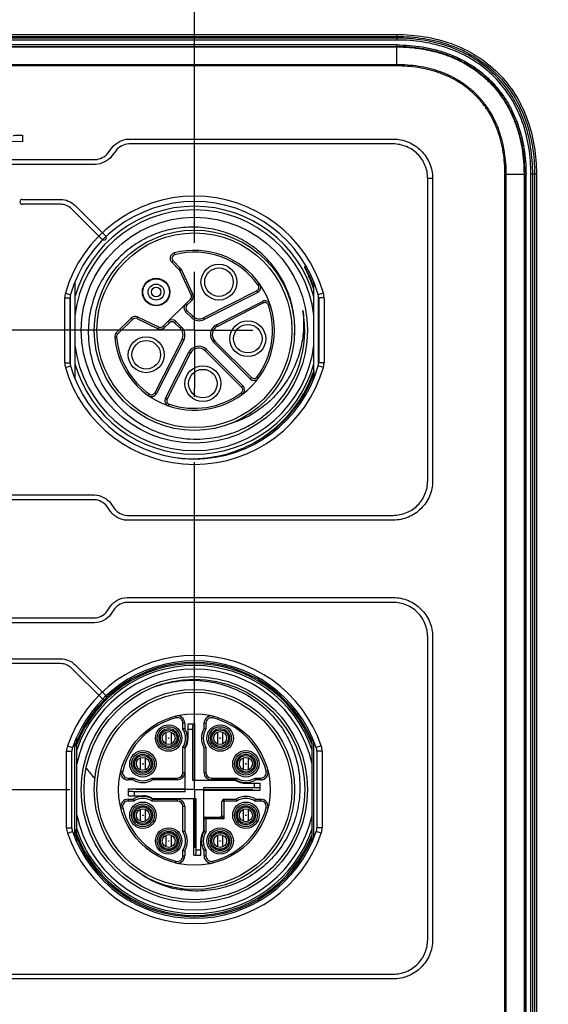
# Model space of a CAD drawing. Header units: inches. Extents: x 0 to 34, y 0 to 22.
# Tile 20 of 71: x 12.3 to 13.5, y 13.7 to 15.8. Entities that reach past the tile are written whole.
import ezdxf

# ---------------------------------------------------------------- set-up
doc = ezdxf.new("R2010")
doc.units = ezdxf.units.IN
doc.header["$LTSCALE"] = 1.87
doc.header["$MEASUREMENT"] = 0
doc.linetypes.add('CENTER', pattern=[0.6, 0.375, -0.075, 0.075, -0.075])
doc.layers.get('0').update_dxf_attribs({"linetype": 'CONTINUOUS'})
for name, color, linetype in [('02___PRT_ALL_AXES', 7, 'CONTINUOUS'), ('DEFAULT_1', 7, 'CENTER'), ('DIMENSIONS', 7, 'CONTINUOUS')]:
    doc.layers.add(name, color=color, linetype=linetype)
doc.styles.get("Standard").update_dxf_attribs({"font": 'txt', "width": 0.8})
doc.dimstyles.new('DIMSTYLE_1', dxfattribs={"dimtxt": 0.125, "dimasz": 0.18, "dimexe": 0.125, "dimexo": 0.0625, "dimgap": 0.03125, "dimtad": 0, "dimtih": 1, "dimtoh": 1, "dimdsep": 46, "dimtxsty": 'STANDARD', "dimblk": '_FILLED', "dimblk1": '_FILLED', "dimblk2": '_FILLED', "dimcen": 0.09, "dimadec": 0, "dimazin": 0, "dimtp": 0.001, "dimtm": 0.001, "dimtfac": 1, "dimtofl": 0, "dimtmove": 0, "dimatfit": 3, "dimldrblk": '_FILLED', "dimfxl": 1, "dimtolj": 1, "dimarcsym": 0})

# ---------------------------------------------------------------- blocks, each defined once
blk = doc.blocks.new('*D2')
at = {"layer": 'DIMENSIONS', "color": 2, "linetype": 'CONTINUOUS'}
blk.add_line((12.6956, 15.3472), (12.6956, 17.1867), dxfattribs=at)
at = {"layer": 'DIMENSIONS', "color": 2, "linetype": 'CONTINUOUS', "insert": (12.6331, 17.2492), "char_height": 0.125, "width": 1.025, "attachment_point": 1, "rotation": 90, "line_spacing_factor": 0.9}
blk.add_mtext('33{\\Ftxt.shx;\\W1.000000;\\H0.125000; }[1.299]', dxfattribs=at)
blk = doc.blocks.new('_FILLED')
at = {"color": 0, "linetype": 'BYBLOCK'}
blk.add_solid([(0, 0), (-1, 0.174), (-1, -0.174)], dxfattribs=at)
blk = doc.blocks.new('*D29')
at = {"layer": 'DIMENSIONS', "color": 2, "linetype": 'CONTINUOUS'}
blk.add_line((13.3406, 16.2102), (14.2564, 16.2102), dxfattribs=at)
at = {"layer": 'DIMENSIONS', "color": 2, "linetype": 'CONTINUOUS', "insert": (14.3189, 16.2727), "char_height": 0.125, "width": 1.625, "attachment_point": 1, "line_spacing_factor": 0.9}
blk.add_mtext('2X 26.68{\\Ftxt.shx;\\W1.000000;\\H0.125000; }[1.051]', dxfattribs=at)
blk = doc.blocks.new('*D34')
at = {"layer": 'DIMENSIONS', "color": 2, "linetype": 'CONTINUOUS'}
blk.add_line((13.3183, 8.9124), (14.2564, 8.9124), dxfattribs=at)
at = {"layer": 'DIMENSIONS', "color": 2, "linetype": 'CONTINUOUS', "insert": (14.3189, 8.9749), "char_height": 0.125, "width": 1.725, "attachment_point": 1, "line_spacing_factor": 0.9}
blk.add_mtext('2X 158.68{\\Ftxt.shx;\\W1.000000;\\H0.125000; }[6.247]', dxfattribs=at)

msp = doc.modelspace()

# ---------------------------------------------------------------- linework, layer by layer
at = {"color": 7, "linetype": 'CONTINUOUS'}
for p, q in [((10.9633, 15.7935), (13.1286, 15.7935)), ((10.9633, 15.7895), (13.1286, 15.7895)), ((13.1286, 15.7857), (10.9633, 15.7857)), ((13.1286, 15.7935), (13.1286, 15.7817)), ((13.1286, 15.7817), (10.9633, 15.7817)), ((13.1286, 15.7712), (10.9633, 15.7712)), ((10.9633, 15.7681), (13.1286, 15.7681)), ((10.9633, 15.767), (13.1286, 15.767)), ((13.1286, 15.7288), (13.1286, 15.7712)), ((13.1286, 15.7288), (10.9633, 15.7288)), ((13.1286, 15.7261), (10.9633, 15.7261)), ((13.1286, 15.7261), (13.1286, 15.7288)), ((13.3604, 9.6282), (13.3604, 15.4944)), ((13.3604, 15.4944), (13.4055, 15.4944)), ((13.3631, 9.6282), (13.3631, 15.4944)), ((13.4012, 15.4944), (13.4012, 9.6282)), ((13.4024, 15.4944), (13.4024, 9.6282)), ((13.4055, 9.6282), (13.4055, 15.4944)), ((13.416, 9.6282), (13.416, 15.4944)), ((13.4277, 15.4944), (13.416, 15.4944)), ((13.4199, 9.6282), (13.4199, 15.4944)), ((13.4238, 15.4944), (13.4238, 9.6282)), ((13.4277, 15.4944), (13.4277, 9.6282)), ((12.6524, 15.3255), (12.6534, 15.3217)), ((12.6498, 15.3085), (12.6471, 15.3057)), ((12.6626, 15.2902), (12.6471, 15.3057)), ((12.6498, 15.3085), (12.6654, 15.2929)), ((12.6626, 15.2902), (12.6654, 15.2929)), ((12.6677, 15.2896), (12.6641, 15.2879)), ((12.6887, 15.2353), (12.6641, 15.2879)), ((12.6922, 15.237), (12.6677, 15.2896)), ((12.9316, 15.296), (12.9344, 15.2976)), ((12.4397, 15.2624), (12.4397, 15.057)), ((12.8356, 15.2584), (12.8324, 15.2561)), ((12.9515, 15.0736), (12.9515, 15.2624)), ((12.4194, 15.2392), (12.4304, 15.236)), ((12.6887, 15.2353), (12.6922, 15.237)), ((12.8295, 15.2445), (12.7149, 15.1861)), ((12.8313, 15.241), (12.7166, 15.1826)), ((12.8313, 15.241), (12.8295, 15.2445)), ((12.9718, 15.2392), (12.9607, 15.236)), ((12.418, 15.0899), (12.418, 15.2295)), ((12.418, 15.2295), (12.4295, 15.2295)), ((12.4295, 15.0899), (12.4295, 15.2295)), ((12.4298, 15.2332), (12.4298, 15.0863)), ((12.6289, 15.1682), (12.6871, 15.2264)), ((12.6768, 15.2161), (12.6796, 15.2133)), ((12.6899, 15.2236), (12.6796, 15.2133)), ((12.6899, 15.2236), (12.6871, 15.2264)), ((12.7427, 15.1716), (12.8411, 15.2217)), ((12.7445, 15.1681), (12.8429, 15.2182)), ((12.8429, 15.2182), (12.8411, 15.2217)), ((12.8577, 15.215), (12.8539, 15.2138)), ((12.9613, 15.0863), (12.9613, 15.2332)), ((12.9616, 15.2295), (12.9616, 15.0899)), ((12.9731, 15.2295), (12.9616, 15.2295)), ((12.9731, 15.2295), (12.9731, 15.0899)), ((12.6796, 15.2022), (12.6768, 15.1994)), ((12.6892, 15.187), (12.6768, 15.1994)), ((12.6796, 15.2022), (12.692, 15.1897)), ((12.928, 15.2019), (12.9279, 15.2024)), ((12.9279, 15.2024), (12.9279, 15.2021)), ((12.5284, 15.154), (12.5603, 15.1859)), ((12.5631, 15.1831), (12.5312, 15.1512)), ((12.5631, 15.1831), (12.5603, 15.1859)), ((12.5736, 15.1883), (12.572, 15.1847)), ((12.572, 15.1847), (12.6183, 15.1631)), ((12.5736, 15.1883), (12.62, 15.1666)), ((12.642, 15.1757), (12.6317, 15.1654)), ((12.642, 15.1757), (12.6392, 15.1785)), ((12.6559, 15.1785), (12.6531, 15.1757)), ((12.6656, 15.1633), (12.6531, 15.1757)), ((12.6559, 15.1785), (12.6683, 15.1661)), ((12.6892, 15.187), (12.692, 15.1897)), ((12.7149, 15.1861), (12.7166, 15.1826)), ((12.7427, 15.1716), (12.7445, 15.1681)), ((12.5284, 15.154), (12.5312, 15.1512)), ((12.6183, 15.1631), (12.62, 15.1666)), ((12.6289, 15.1682), (12.6317, 15.1654)), ((12.6656, 15.1633), (12.6683, 15.1661)), ((12.525, 15.1446), (12.5289, 15.145)), ((12.6692, 15.1404), (12.6108, 15.0258)), ((12.6727, 15.1387), (12.6143, 15.024)), ((12.6727, 15.1387), (12.6692, 15.1404)), ((12.7395, 15.1366), (12.7368, 15.1339)), ((12.8148, 15.0558), (12.7368, 15.1339)), ((12.7395, 15.1366), (12.8176, 15.0586)), ((12.6336, 15.0142), (12.6837, 15.1126)), ((12.6371, 15.0124), (12.6872, 15.1108)), ((12.6872, 15.1108), (12.6837, 15.1126)), ((12.7214, 15.1185), (12.7187, 15.1158)), ((12.7967, 15.0377), (12.7187, 15.1158)), ((12.7214, 15.1185), (12.7995, 15.0405)), ((12.418, 15.0899), (12.4295, 15.0899)), ((12.9731, 15.0899), (12.9616, 15.0899)), ((12.4194, 15.0802), (12.4304, 15.0834)), ((12.9515, 15.073), (12.9515, 15.057)), ((12.9718, 15.0802), (12.9607, 15.0834)), ((12.8148, 15.0558), (12.8176, 15.0586)), ((12.8326, 15.0571), (12.8295, 15.0594)), ((12.6108, 15.0258), (12.6143, 15.024)), ((12.7982, 15.0227), (12.7959, 15.0258)), ((12.7967, 15.0377), (12.7995, 15.0405)), ((12.5969, 15.0197), (12.5992, 15.0229)), ((12.6336, 15.0142), (12.6371, 15.0124)), ((12.6403, 14.9976), (12.6415, 15.0014)), ((12.6552, 14.3328), (12.6562, 14.329)), ((12.7359, 14.3328), (12.7349, 14.329)), ((12.671, 14.3052), (12.671, 14.3175)), ((12.6749, 14.3175), (12.671, 14.3175)), ((12.6749, 14.3175), (12.6749, 14.3064)), ((12.6822, 14.2857), (12.6822, 14.3162)), ((12.6822, 14.3162), (12.6968, 14.3162)), ((12.6968, 14.1952), (12.6968, 14.3162)), ((12.7162, 14.3064), (12.7162, 14.3175)), ((12.7202, 14.3175), (12.7162, 14.3175)), ((12.7202, 14.3175), (12.7202, 14.3052)), ((12.4436, 14.0634), (12.4436, 14.2876)), ((12.6345, 14.2982), (12.6345, 14.2733)), ((12.6464, 14.2733), (12.6464, 14.2982)), ((12.6916, 14.3044), (12.6822, 14.3044)), ((12.6916, 14.3044), (12.6916, 14.1952)), ((12.7448, 14.2982), (12.7448, 14.2733)), ((12.7566, 14.2733), (12.7566, 14.2982)), ((12.9475, 14.0634), (12.9475, 14.2876)), ((12.4239, 14.2692), (12.4347, 14.2654)), ((12.4397, 14.0727), (12.4397, 14.2782)), ((12.4433, 14.2785), (12.4431, 14.2781)), ((12.671, 14.2119), (12.671, 14.2662)), ((12.6749, 14.2651), (12.6749, 14.2119)), ((12.7162, 14.2119), (12.7162, 14.2651)), ((12.7202, 14.2662), (12.7202, 14.2119)), ((12.9515, 14.0727), (12.9515, 14.2782)), ((12.9673, 14.2692), (12.9564, 14.2654)), ((12.4219, 14.0932), (12.4219, 14.2577)), ((12.4219, 14.2577), (12.4334, 14.2577)), ((12.4334, 14.0932), (12.4334, 14.2577)), ((12.5794, 14.243), (12.5794, 14.2181)), ((12.5912, 14.2181), (12.5912, 14.243)), ((12.6759, 14.1715), (12.6759, 14.2637)), ((12.7999, 14.243), (12.7999, 14.2181)), ((12.8117, 14.2181), (12.8117, 14.243)), ((12.9577, 14.2577), (12.9577, 14.0932)), ((12.9692, 14.2577), (12.9577, 14.2577)), ((12.9692, 14.2577), (12.9692, 14.0932)), ((12.5383, 14.2158), (12.5421, 14.2148)), ((12.671, 14.2119), (12.6749, 14.2119)), ((12.7162, 14.2119), (12.7202, 14.2119)), ((12.8529, 14.2158), (12.8491, 14.2148)), ((12.5535, 14.2001), (12.5535, 14.1961)), ((12.5535, 14.2001), (12.5658, 14.2001)), ((12.5647, 14.1961), (12.5535, 14.1961)), ((12.6049, 14.2001), (12.6592, 14.2001)), ((12.6592, 14.1961), (12.606, 14.1961)), ((12.6592, 14.1961), (12.6592, 14.2001)), ((12.6916, 14.1952), (12.7838, 14.1952)), ((12.732, 14.2001), (12.732, 14.1961)), ((12.732, 14.2001), (12.7863, 14.2001)), ((12.7852, 14.1961), (12.732, 14.1961)), ((12.8058, 14.1889), (12.8363, 14.1889)), ((12.8245, 14.1794), (12.8245, 14.1889)), ((12.8253, 14.2001), (12.8376, 14.2001)), ((12.8376, 14.1961), (12.8264, 14.1961)), ((12.8363, 14.1742), (12.8363, 14.1889)), ((12.8376, 14.1961), (12.8376, 14.2001)), ((12.5548, 14.1621), (12.5548, 14.1767)), ((12.5548, 14.1767), (12.6759, 14.1767)), ((12.5548, 14.1621), (12.5853, 14.1621)), ((12.5666, 14.1715), (12.5666, 14.1621)), ((12.5666, 14.1715), (12.6759, 14.1715)), ((12.7153, 14.1794), (12.7153, 14.0873)), ((12.8245, 14.1794), (12.7153, 14.1794)), ((12.7153, 14.1742), (12.8363, 14.1742)), ((12.5535, 14.1548), (12.5535, 14.1509)), ((12.5535, 14.1548), (12.5647, 14.1548)), ((12.5658, 14.1509), (12.5535, 14.1509)), ((12.6592, 14.1509), (12.6049, 14.1509)), ((12.606, 14.1548), (12.6592, 14.1548)), ((12.6995, 14.1558), (12.6074, 14.1558)), ((12.6592, 14.1509), (12.6592, 14.1548)), ((12.671, 14.0848), (12.671, 14.1391)), ((12.6749, 14.1391), (12.671, 14.1391)), ((12.6749, 14.1391), (12.6749, 14.0859)), ((12.6943, 14.0347), (12.6943, 14.1558)), ((12.6995, 14.0465), (12.6995, 14.1558)), ((12.7546, 14.1204), (12.7546, 14.1509)), ((12.7863, 14.1509), (12.7546, 14.1509)), ((12.7586, 14.1548), (12.7586, 14.1125)), ((12.7586, 14.1548), (12.7852, 14.1548)), ((12.8376, 14.1509), (12.8253, 14.1509)), ((12.8264, 14.1548), (12.8376, 14.1548)), ((12.8376, 14.1509), (12.8376, 14.1548)), ((12.5383, 14.1352), (12.5421, 14.1361)), ((12.5794, 14.1328), (12.5794, 14.1079)), ((12.5912, 14.1079), (12.5912, 14.1328)), ((12.7202, 14.1164), (12.7202, 14.0848)), ((12.7202, 14.1164), (12.7507, 14.1164)), ((12.7507, 14.1164), (12.7586, 14.1125)), ((12.7586, 14.1125), (12.7546, 14.1204)), ((12.7999, 14.1328), (12.7999, 14.1079)), ((12.8117, 14.1079), (12.8117, 14.1328)), ((12.8529, 14.1352), (12.8491, 14.1361)), ((12.7162, 14.0859), (12.7162, 14.1125)), ((12.7586, 14.1125), (12.7162, 14.1125)), ((12.4219, 14.0932), (12.4334, 14.0932)), ((12.4239, 14.0818), (12.4347, 14.0855)), ((12.4408, 14.0786), (12.441, 14.0782)), ((12.4421, 14.0833), (12.4423, 14.0828)), ((12.6345, 14.0777), (12.6345, 14.0528)), ((12.6464, 14.0528), (12.6464, 14.0777)), ((12.7448, 14.0777), (12.7448, 14.0528)), ((12.7566, 14.0528), (12.7566, 14.0777)), ((12.9673, 14.0818), (12.9564, 14.0855)), ((12.9692, 14.0932), (12.9577, 14.0932)), ((12.709, 14.0347), (12.709, 14.0652)), ((12.671, 14.0334), (12.671, 14.0457)), ((12.671, 14.0334), (12.6749, 14.0334)), ((12.6749, 14.0446), (12.6749, 14.0334)), ((12.6943, 14.0347), (12.709, 14.0347)), ((12.6995, 14.0465), (12.709, 14.0465)), ((12.7162, 14.0334), (12.7162, 14.0446)), ((12.7162, 14.0334), (12.7202, 14.0334)), ((12.7202, 14.0457), (12.7202, 14.0334)), ((12.6552, 14.0182), (12.6562, 14.022)), ((12.7359, 14.0182), (12.7349, 14.022)), ((12.6684, 13.9604), (12.6687, 13.9626))]:
    msp.add_line(p, q, dxfattribs=at)
at = {"color": 40, "linetype": 'CONTINUOUS'}
for p, q in [((12.3278, 15.5779), (12.3278, 15.5638)), ((12.3278, 15.5638), (12.3056, 15.564)), ((12.5106, 15.5394), (12.5194, 15.5514)), ((12.5549, 15.5695), (13.121, 15.5694)), ((13.121, 15.559), (12.5549, 15.559)), ((12.5278, 15.5453), (12.519, 15.5332)), ((11.6149, 15.5256), (12.4835, 15.5256)), ((12.4835, 15.5152), (11.6149, 15.5152)), ((13.195, 14.837), (13.195, 15.4851)), ((13.2054, 15.4851), (13.195, 15.4851)), ((13.2054, 15.4851), (13.2054, 14.837)), ((12.3272, 15.4401), (12.4086, 15.4401)), ((12.4086, 15.4297), (12.3272, 15.4297)), ((12.4401, 15.427), (12.5058, 15.3614)), ((12.4984, 15.354), (12.4328, 15.4197)), ((11.613, 14.8069), (12.4816, 14.8069)), ((12.4816, 14.7965), (11.613, 14.7965)), ((12.5161, 14.771), (12.5082, 14.7825)), ((12.5167, 14.7885), (12.5247, 14.777)), ((12.5513, 14.763), (13.121, 14.7631)), ((13.121, 14.7527), (12.5513, 14.7526)), ((12.5513, 14.587), (13.121, 14.587)), ((12.5082, 14.5571), (12.5161, 14.5686)), ((12.5247, 14.5627), (12.5167, 14.5512)), ((13.121, 14.5766), (12.5513, 14.5766)), ((11.613, 14.5432), (12.4816, 14.5432)), ((12.4816, 14.5327), (11.613, 14.5327)), ((13.195, 13.8538), (13.195, 14.5026)), ((13.2054, 14.5026), (13.2054, 13.8538)), ((12.2865, 14.4557), (12.4088, 14.4557)), ((12.4088, 14.4453), (12.2865, 14.4453)), ((12.4987, 14.3696), (12.433, 14.4352)), ((12.4403, 14.4426), (12.506, 14.3769)), ((10.9755, 13.7799), (13.121, 13.7799)), ((13.121, 13.7695), (10.9755, 13.7695))]:
    msp.add_line(p, q, dxfattribs=at)
at = {"color": 7, "linetype": 'CONTINUOUS'}
for centre, radius in [((12.6956, 15.1597), 0.2421), ((12.6956, 15.1597), 0.2146), ((12.6956, 15.1597), 0.2087), ((12.7481, 15.2629), 0.0384), ((12.7481, 15.2629), 0.0305), ((12.6137, 15.2416), 0.0295), ((12.6137, 15.2416), 0.0285), ((12.6137, 15.2416), 0.0171), ((12.6137, 15.2416), 0.0103), ((12.8099, 15.1416), 0.0384), ((12.8099, 15.1416), 0.0305), ((12.5924, 15.1072), 0.0384), ((12.5924, 15.1072), 0.0305), ((12.7137, 15.0454), 0.0384), ((12.7137, 15.0454), 0.0305), ((12.6956, 14.1755), 0.2421), ((12.6956, 14.1755), 0.2362), ((12.6956, 14.1755), 0.2146), ((12.6956, 14.1755), 0.2087), ((12.6956, 14.1755), 0.1624), ((12.6405, 14.2857), 0.0283), ((12.6405, 14.2857), 0.0244), ((12.7507, 14.2857), 0.0283), ((12.7507, 14.2857), 0.0244), ((12.6405, 14.2857), 0.0205), ((12.6405, 14.2857), 0.0177), ((12.6405, 14.2857), 0.0138), ((12.6405, 14.2857), 0.000675), ((12.7507, 14.2857), 0.0205), ((12.7507, 14.2857), 0.0177), ((12.7507, 14.2857), 0.0138), ((12.7507, 14.2857), 0.000675), ((12.5853, 14.2306), 0.0283), ((12.5853, 14.2306), 0.0244), ((12.5853, 14.2306), 0.0205), ((12.5853, 14.2306), 0.0177), ((12.5853, 14.2306), 0.0138), ((12.8058, 14.2306), 0.0283), ((12.8058, 14.2306), 0.0244), ((12.8058, 14.2306), 0.0205), ((12.8058, 14.2306), 0.0177), ((12.8058, 14.2306), 0.0138), ((12.5853, 14.2306), 0.000675), ((12.8058, 14.2306), 0.000675), ((12.5853, 14.1204), 0.0283), ((12.5853, 14.1204), 0.0244), ((12.5853, 14.1204), 0.0205), ((12.5853, 14.1204), 0.0177), ((12.8058, 14.1204), 0.0283), ((12.8058, 14.1204), 0.0244), ((12.8058, 14.1204), 0.0205), ((12.8058, 14.1204), 0.0177), ((12.5853, 14.1204), 0.0138), ((12.5853, 14.1204), 0.000675), ((12.8058, 14.1204), 0.0138), ((12.8058, 14.1204), 0.000675), ((12.6405, 14.0652), 0.0283), ((12.6405, 14.0652), 0.0244), ((12.6405, 14.0652), 0.0205), ((12.6405, 14.0652), 0.0177), ((12.6405, 14.0652), 0.0138), ((12.7507, 14.0652), 0.0283), ((12.7507, 14.0652), 0.0244), ((12.7507, 14.0652), 0.0205), ((12.7507, 14.0652), 0.0177), ((12.7507, 14.0652), 0.0138), ((12.6405, 14.0652), 0.000675), ((12.7507, 14.0652), 0.000675)]:
    msp.add_circle(centre, radius, dxfattribs=at)
for centre, radius, start, end in [((12.6956, 15.1597), 0.2874, 16.0571, 163.9429), ((12.6956, 15.1597), 0.2759, 16.0571, 163.9429), ((12.6956, 15.1597), 0.2657, 15.6425, 164.3575), ((12.6956, 15.1597), 0.2579, 7.084, 172.916), ((12.6956, 15.1597), 0.1713, 185.0607, 104.5908), ((12.6554, 15.314), 0.0118, 104.5908, 225), ((12.6554, 15.314), 0.00787, 104.5908, 225), ((12.6956, 15.1597), 0.1673, 35.1622, 104.5908), ((12.657, 15.2846), 0.00787, 25, 45), ((12.657, 15.2846), 0.0118, 25, 45), ((12.695, 15.1594), 0.2732, 20.1255, 29.98), ((12.8259, 15.2516), 0.00787, 297, 35.1622), ((12.8259, 15.2516), 0.0118, 297, 35.1622), ((12.4531, 15.2295), 0.0351, 163.9356, 180.0073), ((12.4531, 15.2295), 0.0236, 163.9329, 180.01), ((12.6815, 15.232), 0.00787, 315, 25), ((12.6815, 15.232), 0.0118, 315, 25), ((12.938, 15.2295), 0.0236, 359.9905, 16.0666), ((12.938, 15.2295), 0.0351, 359.9927, 16.0644), ((12.6851, 15.2078), 0.0118, 135, 225), ((12.6956, 15.1597), 0.1673, 323.1622, 18.8378), ((12.8465, 15.2112), 0.0118, 18.8378, 117), ((12.8465, 15.2112), 0.00787, 18.8378, 117), ((12.6851, 15.2078), 0.00787, 135, 225), ((12.6956, 15.1597), 0.2362, 313.5822, 10.4178), ((12.6996, 15.1605), 0.2322, 9.5009, 10.2915), ((12.5686, 15.1775), 0.0118, 65, 135), ((12.5686, 15.1775), 0.00787, 65, 135), ((12.6475, 15.1702), 0.0118, 45, 135), ((12.6475, 15.1702), 0.00787, 45, 135), ((12.7059, 15.2037), 0.0236, 225, 297), ((12.7059, 15.2037), 0.0197, 225, 297), ((12.7535, 15.1506), 0.0236, 117, 225), ((12.5367, 15.1457), 0.0118, 135, 185.0607), ((12.5367, 15.1457), 0.00787, 135, 185.0607), ((12.6233, 15.1738), 0.0118, 245, 315), ((12.6233, 15.1738), 0.00787, 245, 315), ((12.6516, 15.1494), 0.0197, 333, 45), ((12.6516, 15.1494), 0.0236, 333, 45), ((12.7535, 15.1506), 0.0197, 117, 225), ((12.6974, 15.1636), 0.2131, 355.3442, 357.5311), ((12.696, 15.1636), 0.2144, 357.5313, 0.3205), ((12.6956, 15.1597), 0.1673, 185.0607, 234.8378), ((12.6956, 15.1597), 0.2579, 187.084, 352.916), ((12.7047, 15.1018), 0.0236, 45, 153), ((12.7047, 15.1018), 0.0197, 45, 153), ((12.4531, 15.0899), 0.0351, 179.9927, 196.0644), ((12.4531, 15.0899), 0.0236, 179.9905, 196.0666), ((12.6956, 15.1597), 0.2657, 195.6425, 344.3575), ((12.938, 15.0899), 0.0236, 343.9334, 0.0095), ((12.938, 15.0899), 0.0351, 343.9356, 0.0073), ((12.6956, 15.1597), 0.2874, 196.0571, 343.9429), ((12.6956, 15.1597), 0.2759, 196.0571, 343.9429), ((12.6956, 15.1597), 0.2725, 308.4371, 339.8865), ((12.6921, 15.159), 0.2731, 340.3154, 341.7889), ((12.8232, 15.0641), 0.0118, 225, 323.1622), ((12.8232, 15.0641), 0.00787, 225, 323.1622), ((12.6037, 15.0294), 0.0118, 234.8378, 333), ((12.6037, 15.0294), 0.00787, 234.8378, 333), ((12.6956, 15.1597), 0.1673, 251.1622, 306.8378), ((12.7912, 15.0321), 0.00787, 306.8378, 45), ((12.7912, 15.0321), 0.0118, 306.8378, 45), ((12.6441, 15.0088), 0.0118, 153, 251.1622), ((12.6441, 15.0088), 0.00787, 153, 251.1622), ((12.6984, 15.1624), 0.2362, 303.956, 310.3255), ((12.6972, 15.1581), 0.2339, 310.6262, 313.5796), ((12.6987, 15.1621), 0.2358, 310.3252, 312.6327), ((12.6989, 15.1619), 0.2355, 294.8732, 303.4668), ((12.6991, 15.1615), 0.2351, 303.4714, 303.9513), ((12.6963, 15.159), 0.2352, 309.8177, 310.6281), ((12.6991, 15.1615), 0.2351, 288.82, 294.4655), ((12.6993, 15.1611), 0.2346, 294.4674, 294.8656), ((12.6961, 15.159), 0.2716, 302.0416, 308.2514), ((12.6956, 15.1596), 0.2724, 308.253, 308.4523), ((12.6902, 15.1585), 0.2741, 271.1161, 301.115), ((12.6956, 15.1598), 0.2726, 300.0013, 302.038), ((12.6903, 15.161), 0.2767, 263.6265, 271.0987), ((12.6956, 14.1755), 0.2874, 19.0241, 160.9759), ((12.6956, 14.1755), 0.2759, 19.0241, 160.9759), ((12.6956, 14.1755), 0.2725, 22.3967, 157.6033), ((12.6956, 14.1755), 0.2697, 20.8836, 159.1164), ((12.6956, 14.1755), 0.2657, 18.5317, 161.4683), ((12.6956, 14.1755), 0.2579, 12.2856, 167.7144), ((12.69, 14.1752), 0.2344, 109.0274, 110.693), ((12.6902, 14.1746), 0.2351, 108.1567, 109.0278), ((12.6956, 14.1755), 0.1585, 104.3782, 165.6218), ((12.6592, 14.3175), 0.0157, 360, 104.3782), ((12.6592, 14.3175), 0.0118, 0, 104.3782), ((12.732, 14.3175), 0.0157, 75.6218, 180), ((12.732, 14.3175), 0.0118, 75.6218, 180), ((12.6956, 14.1755), 0.1585, 14.3782, 75.6218), ((12.7489, 14.0386), 0.2778, 105.4499, 106.294), ((12.6405, 14.2857), 0.0402, 329.0753, 30.9247), ((12.7507, 14.2857), 0.0402, 149.0753, 210.9247), ((12.6425, 14.0395), 0.2768, 73.7045, 74.5516), ((12.6405, 14.2857), 0.0362, 327.3935, 32.6065), ((12.6405, 14.2857), 0.0417, 328.1092, 360), ((12.7507, 14.2857), 0.0362, 147.3935, 212.6065), ((12.457, 14.2577), 0.0351, 160.964, 180.0119), ((12.457, 14.2577), 0.0236, 160.9607, 180.0151), ((12.7335, 14.1711), 0.3091, 159.6955, 161.912), ((12.6939, 14.1761), 0.2707, 159.0768, 159.8866), ((12.6943, 14.1759), 0.2712, 158.3843, 159.0768), ((12.6946, 14.1758), 0.2715, 157.8781, 158.3844), ((12.6949, 14.1757), 0.2718, 157.5965, 157.7742), ((12.7486, 14.5319), 0.2768, 253.7045, 254.5516), ((12.6422, 14.5329), 0.2778, 285.4499, 286.294), ((12.9341, 14.2577), 0.0236, 359.9848, 19.0394), ((12.9341, 14.2577), 0.0351, 359.9881, 19.0361), ((12.6253, 14.338), 0.1992, 215.8698, 216.0688), ((12.6395, 14.3486), 0.2169, 216.1167, 223.569), ((12.5535, 14.2119), 0.0157, 165.6218, 270), ((12.5535, 14.2119), 0.0118, 165.6218, 270), ((12.6592, 14.2119), 0.0157, 270, 360), ((12.6592, 14.2119), 0.0118, 270, 360), ((12.732, 14.2119), 0.0157, 180, 270), ((12.732, 14.2119), 0.0118, 180, 270), ((12.8376, 14.2119), 0.0157, 270, 14.3782), ((12.8376, 14.2119), 0.0118, 270, 14.3782), ((12.8315, 14.1224), 0.2768, 163.7045, 164.5516), ((12.5853, 14.2306), 0.0402, 239.0753, 300.9247), ((12.5853, 14.2306), 0.0362, 237.3935, 302.6065), ((12.3382, 14.1221), 0.2778, 15.4499, 16.294), ((12.8058, 14.2306), 0.0417, 238.1092, 270), ((13.052, 14.1224), 0.2768, 163.7045, 164.5516), ((12.8058, 14.2306), 0.0402, 239.0753, 300.9247), ((12.8058, 14.2306), 0.0362, 237.3935, 302.6065), ((12.5587, 14.1221), 0.2778, 15.4499, 16.294), ((12.5853, 14.1204), 0.0402, 59.0753, 120.9247), ((12.5853, 14.1204), 0.0417, 58.1092, 90), ((12.8058, 14.1204), 0.0402, 59.0753, 120.9247), ((12.5535, 14.1391), 0.0157, 90, 194.3782), ((12.5535, 14.1391), 0.0118, 90, 194.3782), ((12.8325, 14.2288), 0.2778, 195.4499, 196.294), ((12.5853, 14.1204), 0.0362, 57.3935, 122.6065), ((12.3391, 14.2286), 0.2768, 343.7045, 344.5516), ((12.6592, 14.1391), 0.0157, 0, 90), ((12.6592, 14.1391), 0.0118, 0, 90), ((12.7586, 14.1509), 0.00394, 90, 180), ((13.053, 14.2288), 0.2778, 195.4499, 196.294), ((12.8058, 14.1204), 0.0362, 57.3935, 122.6065), ((12.5596, 14.2286), 0.2768, 343.7045, 344.5516), ((12.8376, 14.1391), 0.0157, 345.6218, 90), ((12.8376, 14.1391), 0.0118, 345.6218, 90), ((12.6956, 14.1755), 0.2579, 192.2856, 347.7144), ((12.6956, 14.1755), 0.1585, 194.3782, 255.6218), ((12.7202, 14.1125), 0.00394, 90, 180), ((12.6956, 14.1755), 0.1585, 284.3782, 345.6218), ((12.7507, 14.1204), 0.00394, 270, 360), ((12.457, 14.0932), 0.0351, 179.9881, 199.0361), ((12.6956, 14.1755), 0.2874, 199.0241, 340.9759), ((12.457, 14.0932), 0.0236, 179.9848, 199.0394), ((12.6956, 14.1755), 0.2759, 199.0241, 340.9759), ((12.6941, 14.175), 0.2682, 198.3954, 200.1207), ((12.7027, 14.1782), 0.2773, 198.4646, 200.0113), ((12.6939, 14.1749), 0.2707, 200.1134, 200.8241), ((12.6945, 14.1751), 0.2714, 200.9225, 202.1263), ((12.6948, 14.1752), 0.2689, 200.1202, 200.7966), ((12.7027, 14.1782), 0.2774, 200.1289, 200.7846), ((12.6956, 14.1755), 0.2657, 198.5317, 341.4683), ((12.6956, 14.1755), 0.2697, 200.8836, 339.1164), ((12.7489, 13.8181), 0.2778, 105.4499, 106.294), ((12.6405, 14.0652), 0.0362, 327.3935, 32.6065), ((12.6405, 14.0652), 0.0402, 329.0753, 30.9247), ((12.7507, 14.0652), 0.0417, 148.1092, 180), ((12.7507, 14.0652), 0.0402, 149.0753, 210.9247), ((12.7507, 14.0652), 0.0362, 147.3935, 212.6065), ((12.6425, 13.819), 0.2768, 73.7045, 74.5516), ((12.9341, 14.0932), 0.0236, 340.9606, 0.0152), ((12.9341, 14.0932), 0.0351, 340.9639, 0.0119), ((12.6949, 14.1753), 0.2718, 202.126, 202.4033), ((12.6956, 14.1755), 0.2725, 202.3967, 337.6033), ((12.6592, 14.0334), 0.0157, 255.6218, 360), ((12.6592, 14.0334), 0.0118, 255.6218, 360), ((12.7486, 14.3114), 0.2768, 253.7045, 254.5516), ((12.6422, 14.3124), 0.2778, 285.4499, 286.294), ((12.732, 14.0334), 0.0157, 180, 284.3782), ((12.732, 14.0334), 0.0118, 180, 284.3782), ((12.7006, 14.1736), 0.2156, 237.0885, 261.418)]:
    msp.add_arc(centre, radius, start, end, dxfattribs=at)
at = {"color": 40, "linetype": 'CONTINUOUS'}
for centre, radius, start, end in [((12.3272, 15.4349), 0.00521, 90.0209, 269.9889), ((12.5021, 15.3577), 0.00523, 315.2522, 44.7478), ((12.5023, 14.3732), 0.00523, 315.2522, 44.7478)]:
    msp.add_arc(centre, radius, start, end, dxfattribs=at)
at = {"color": 7, "linetype": 'CONTINUOUS'}
for centre, major_axis, start_param, end_param in [((12.6927, 14.3044), (0, 0.0118), 0, 1.570796), ((12.5666, 14.1726), (0.0118, 0), -3.141593, -1.570796), ((12.8245, 14.1784), (0.0118, 0), 0, 1.570796), ((12.6985, 14.0465), (0, 0.0118), -3.141593, -1.570796)]:
    msp.add_ellipse(centre, major_axis=major_axis, ratio=0.087489, start_param=start_param, end_param=end_param, dxfattribs=at)
for points, knots in [([(13.1286, 15.7935), (13.1681, 15.7935), (13.2283, 15.7844), (13.3001, 15.75), (13.347, 15.7128), (13.3843, 15.6658), (13.4187, 15.594), (13.4277, 15.5338), (13.4277, 15.4944)], [0, 0, 0, 0, 0.249558, 0.374772, 0.499986, 0.625214, 0.750438, 1, 1, 1, 1]), ([(13.1286, 15.7895), (13.1676, 15.7895), (13.227, 15.7806), (13.2979, 15.7467), (13.3442, 15.71), (13.381, 15.6636), (13.4149, 15.5927), (13.4238, 15.5333), (13.4238, 15.4944)], [0, 0, 0, 0, 0.249561, 0.374773, 0.499986, 0.625212, 0.750435, 1, 1, 1, 1]), ([(13.4199, 15.4944), (13.4199, 15.5328), (13.4111, 15.5915), (13.3778, 15.6615), (13.3415, 15.7072), (13.2957, 15.7435), (13.2257, 15.7769), (13.1671, 15.7857), (13.1286, 15.7857)], [0, 0, 0, 0, 0.249591, 0.374818, 0.500032, 0.625226, 0.750428, 1, 1, 1, 1]), ([(13.416, 15.4944), (13.416, 15.5323), (13.4074, 15.5902), (13.3745, 15.6593), (13.3387, 15.7044), (13.2935, 15.7402), (13.2244, 15.7731), (13.1666, 15.7817), (13.1286, 15.7817)], [0, 0, 0, 0, 0.249594, 0.37482, 0.500032, 0.625224, 0.750425, 1, 1, 1, 1]), ([(13.1286, 15.7712), (13.147, 15.7712), (13.1746, 15.7691), (13.2106, 15.7617), (13.2369, 15.7536), (13.2623, 15.7429), (13.2865, 15.7296), (13.3091, 15.7137), (13.3296, 15.6954), (13.348, 15.6748), (13.3639, 15.6522), (13.3772, 15.6281), (13.3879, 15.6026), (13.396, 15.5763), (13.4034, 15.5403), (13.4055, 15.5127), (13.4055, 15.4944)], [0, 0, 0, 0, 0.124939, 0.187456, 0.249969, 0.312481, 0.374989, 0.437495, 0.5, 0.562505, 0.625011, 0.687519, 0.750031, 0.812544, 0.875061, 1, 1, 1, 1]), ([(13.1286, 15.7681), (13.1468, 15.7681), (13.1741, 15.7661), (13.2097, 15.7588), (13.2357, 15.7508), (13.2609, 15.7402), (13.2848, 15.7271), (13.3071, 15.7114), (13.3275, 15.6932), (13.3456, 15.6728), (13.3614, 15.6505), (13.3745, 15.6266), (13.385, 15.6015), (13.393, 15.5754), (13.4004, 15.5398), (13.4024, 15.5125), (13.4024, 15.4944)], [0, 0, 0, 0, 0.12494, 0.187455, 0.249966, 0.312474, 0.374982, 0.437492, 0.500004, 0.562514, 0.625022, 0.687529, 0.750038, 0.812549, 0.875064, 1, 1, 1, 1]), ([(13.1286, 15.767), (13.1467, 15.767), (13.1739, 15.7649), (13.2093, 15.7576), (13.2353, 15.7497), (13.2603, 15.7392), (13.2841, 15.7261), (13.3064, 15.7105), (13.3266, 15.6924), (13.3447, 15.6721), (13.3604, 15.6499), (13.3734, 15.6261), (13.3839, 15.601), (13.3919, 15.5751), (13.3992, 15.5396), (13.4012, 15.5124), (13.4012, 15.4944)], [0, 0, 0, 0, 0.12494, 0.187455, 0.249966, 0.312474, 0.374982, 0.437492, 0.500004, 0.562514, 0.625022, 0.687529, 0.750038, 0.812549, 0.875064, 1, 1, 1, 1]), ([(13.3631, 15.4944), (13.3631, 15.5022), (13.3626, 15.5178), (13.359, 15.5487), (13.3498, 15.5868), (13.3331, 15.6223), (13.3152, 15.6479), (13.2997, 15.6654), (13.2821, 15.6809), (13.2565, 15.6988), (13.221, 15.7155), (13.1754, 15.7266), (13.1442, 15.7288), (13.1286, 15.7288)], [0, 0, 0, 0, 0.062549, 0.125098, 0.250062, 0.374969, 0.437506, 0.500043, 0.562579, 0.625118, 0.750027, 0.874993, 1, 1, 1, 1]), ([(13.3604, 15.4944), (13.3604, 15.5098), (13.3582, 15.5406), (13.3472, 15.5857), (13.3307, 15.6208), (13.3131, 15.6461), (13.2977, 15.6634), (13.2804, 15.6788), (13.2551, 15.6965), (13.22, 15.7129), (13.1749, 15.7239), (13.144, 15.7261), (13.1286, 15.7261)], [0, 0, 0, 0, 0.125016, 0.249992, 0.37491, 0.437453, 0.499996, 0.562538, 0.625082, 0.750002, 0.874981, 1, 1, 1, 1]), ([(12.9104, 15.1648), (12.9103, 15.1791), (12.9073, 15.2079), (12.8943, 15.2492), (12.8733, 15.287), (12.8454, 15.3201), (12.8115, 15.347), (12.7729, 15.3667), (12.7313, 15.3786), (12.6882, 15.3821), (12.6452, 15.3772), (12.6039, 15.3641), (12.566, 15.3433), (12.5327, 15.3157), (12.5053, 15.2822), (12.4848, 15.2441), (12.4719, 15.2028), (12.4687, 15.1741), (12.4685, 15.1597)], [0, 0, 0, 0, 0.062504, 0.124998, 0.187494, 0.249991, 0.312488, 0.374986, 0.437485, 0.499984, 0.562483, 0.624985, 0.687485, 0.749988, 0.812489, 0.874993, 0.937494, 1, 1, 1, 1]), ([(12.9515, 15.2465), (12.9508, 15.2486), (12.9494, 15.2528), (12.9471, 15.2591), (12.9447, 15.2654), (12.9426, 15.2705), (12.9409, 15.2746), (12.9395, 15.2777), (12.9381, 15.2807), (12.9368, 15.2838), (12.9356, 15.2863), (12.9347, 15.2883), (12.934, 15.2898), (12.9333, 15.2913), (12.9327, 15.2926), (12.9323, 15.2936), (12.9319, 15.2944), (12.9317, 15.2951), (12.9316, 15.2956), (12.9315, 15.2959), (12.9316, 15.296)], [0, 0, 0, 0, 0.125134, 0.250266, 0.375396, 0.500521, 0.563083, 0.625642, 0.688199, 0.750751, 0.813297, 0.844566, 0.87583, 0.907086, 0.938329, 0.95394, 0.969536, 0.985091, 0.992815, 1, 1, 1, 1]), ([(12.9279, 15.2021), (12.9294, 15.1892), (12.9303, 15.1633), (12.925, 15.1247), (12.9133, 15.0875), (12.8956, 15.0528), (12.8721, 15.0217), (12.8436, 14.9952), (12.8109, 14.974), (12.7869, 14.9641), (12.7746, 14.9602)], [0, 0, 0, 0, 0.125047, 0.250064, 0.375081, 0.500096, 0.625081, 0.75007, 0.875048, 1, 1, 1, 1]), ([(12.4685, 15.1597), (12.4682, 15.1413), (12.472, 15.1043), (12.491, 15.052), (12.5219, 15.0057), (12.5629, 14.968), (12.6118, 14.9412), (12.6655, 14.9267), (12.7212, 14.9253), (12.7575, 14.933), (12.7749, 14.939)], [0, 0, 0, 0, 0.124995, 0.249988, 0.374984, 0.499982, 0.624983, 0.749986, 0.874992, 1, 1, 1, 1]), ([(12.8319, 14.9238), (12.8453, 14.9319), (12.8709, 14.9505), (12.904, 14.9844), (12.9307, 15.0234), (12.9439, 15.0522), (12.9492, 15.067)], [0, 0, 0, 0, 0.249999, 0.499988, 0.749973, 1, 1, 1, 1]), ([(12.6169, 14.398), (12.6344, 14.4037), (12.6617, 14.4092), (12.6985, 14.4101), (12.7351, 14.4067), (12.7797, 14.3943), (12.8202, 14.3717), (12.8486, 14.3483), (12.8677, 14.3284), (12.8843, 14.3063), (12.9026, 14.2744), (12.9182, 14.2307), (12.9218, 14.1938), (12.9214, 14.1755)], [0, 0, 0, 0, 0.124936, 0.187505, 0.250074, 0.374994, 0.499909, 0.562478, 0.625046, 0.687615, 0.750185, 0.875094, 1, 1, 1, 1]), ([(12.9214, 14.1755), (12.921, 14.1599), (12.917, 14.1286), (12.9014, 14.0841), (12.8769, 14.0437), (12.8445, 14.0094), (12.8055, 13.9827), (12.7618, 13.9649), (12.7153, 13.9567), (12.6838, 13.958), (12.6684, 13.9604)], [0, 0, 0, 0, 0.125013, 0.250012, 0.375017, 0.500018, 0.625018, 0.750015, 0.875006, 1, 1, 1, 1])]:
    msp.add_open_spline(points, degree=3, knots=knots, dxfattribs=at)
at = {"color": 40, "linetype": 'CONTINUOUS'}
for points, knots in [([(12.3075, 15.577), (12.3104, 15.5776), (12.3172, 15.578), (12.324, 15.5781), (12.3278, 15.5779)], [0, 0, 0, 0, 0.434089, 1, 1, 1, 1]), ([(12.5194, 15.5514), (12.5234, 15.5569), (12.5347, 15.5653), (12.5481, 15.5695), (12.5549, 15.5695)], [0, 0, 0, 0, 0.50016, 1, 1, 1, 1]), ([(12.5549, 15.559), (12.5497, 15.559), (12.5395, 15.5557), (12.5308, 15.5494), (12.5278, 15.5453)], [0, 0, 0, 0, 0.499914, 1, 1, 1, 1]), ([(13.121, 15.5694), (13.1322, 15.5694), (13.1544, 15.565), (13.1821, 15.5462), (13.201, 15.5184), (13.2054, 15.4962), (13.2054, 15.4851)], [0, 0, 0, 0, 0.254298, 0.500078, 0.745811, 1, 1, 1, 1]), ([(13.195, 15.4851), (13.195, 15.4949), (13.1911, 15.5143), (13.1746, 15.5386), (13.1503, 15.5551), (13.1308, 15.559), (13.121, 15.559)], [0, 0, 0, 0, 0.254175, 0.499895, 0.745674, 1, 1, 1, 1]), ([(12.4835, 15.5256), (12.4887, 15.5256), (12.4988, 15.529), (12.5075, 15.5352), (12.5106, 15.5394)], [0, 0, 0, 0, 0.499932, 1, 1, 1, 1]), ([(12.519, 15.5332), (12.515, 15.5277), (12.5037, 15.5193), (12.4903, 15.5152), (12.4835, 15.5152)], [0, 0, 0, 0, 0.500161, 1, 1, 1, 1]), ([(12.4086, 15.4401), (12.4144, 15.4401), (12.4261, 15.4378), (12.436, 15.4311), (12.4401, 15.427)], [0, 0, 0, 0, 0.499818, 1, 1, 1, 1]), ([(12.4328, 15.4197), (12.4296, 15.4228), (12.422, 15.4279), (12.413, 15.4297), (12.4086, 15.4297)], [0, 0, 0, 0, 0.500213, 1, 1, 1, 1]), ([(13.121, 14.7631), (13.1308, 14.7631), (13.1503, 14.767), (13.1746, 14.7835), (13.1911, 14.8078), (13.195, 14.8272), (13.195, 14.837)], [0, 0, 0, 0, 0.254326, 0.500105, 0.745825, 1, 1, 1, 1]), ([(13.2054, 14.837), (13.2054, 14.8258), (13.201, 14.8036), (13.1821, 14.7759), (13.1544, 14.7571), (13.1322, 14.7527), (13.121, 14.7527)], [0, 0, 0, 0, 0.254186, 0.499919, 0.745701, 1, 1, 1, 1]), ([(12.4816, 14.8069), (12.4883, 14.8069), (12.5018, 14.8026), (12.5129, 14.794), (12.5167, 14.7885)], [0, 0, 0, 0, 0.499859, 1, 1, 1, 1]), ([(12.5082, 14.7825), (12.5052, 14.7867), (12.4967, 14.7931), (12.4867, 14.7965), (12.4816, 14.7965)], [0, 0, 0, 0, 0.500144, 1, 1, 1, 1]), ([(12.5513, 14.7526), (12.5445, 14.7526), (12.5311, 14.7569), (12.52, 14.7655), (12.5161, 14.771)], [0, 0, 0, 0, 0.500059, 1, 1, 1, 1]), ([(12.5247, 14.777), (12.5276, 14.7728), (12.5361, 14.7664), (12.5462, 14.763), (12.5513, 14.763)], [0, 0, 0, 0, 0.499844, 1, 1, 1, 1]), ([(12.5161, 14.5686), (12.52, 14.5742), (12.5311, 14.5828), (12.5445, 14.587), (12.5513, 14.587)], [0, 0, 0, 0, 0.499929, 1, 1, 1, 1]), ([(13.121, 14.587), (13.1322, 14.587), (13.1544, 14.5825), (13.1821, 14.5637), (13.201, 14.536), (13.2054, 14.5138), (13.2054, 14.5026)], [0, 0, 0, 0, 0.254301, 0.500082, 0.745814, 1, 1, 1, 1]), ([(12.5513, 14.5766), (12.5462, 14.5766), (12.5361, 14.5732), (12.5276, 14.5669), (12.5247, 14.5627)], [0, 0, 0, 0, 0.500119, 1, 1, 1, 1]), ([(13.195, 14.5026), (13.195, 14.5124), (13.1911, 14.5319), (13.1746, 14.5562), (13.1503, 14.5727), (13.1308, 14.5766), (13.121, 14.5766)], [0, 0, 0, 0, 0.254171, 0.499891, 0.745671, 1, 1, 1, 1]), ([(12.4816, 14.5432), (12.4867, 14.5432), (12.4967, 14.5466), (12.5052, 14.5529), (12.5082, 14.5571)], [0, 0, 0, 0, 0.499856, 1, 1, 1, 1]), ([(12.5167, 14.5512), (12.5129, 14.5456), (12.5018, 14.537), (12.4883, 14.5327), (12.4816, 14.5327)], [0, 0, 0, 0, 0.500141, 1, 1, 1, 1]), ([(12.4088, 14.4557), (12.4146, 14.4557), (12.4263, 14.4534), (12.4362, 14.4467), (12.4403, 14.4426)], [0, 0, 0, 0, 0.499822, 1, 1, 1, 1]), ([(12.433, 14.4352), (12.4298, 14.4384), (12.4222, 14.4435), (12.4133, 14.4453), (12.4088, 14.4453)], [0, 0, 0, 0, 0.500221, 1, 1, 1, 1]), ([(13.2054, 13.8538), (13.2054, 13.8427), (13.201, 13.8204), (13.1821, 13.7927), (13.1544, 13.7739), (13.1322, 13.7695), (13.121, 13.7695)], [0, 0, 0, 0, 0.254189, 0.499922, 0.745702, 1, 1, 1, 1]), ([(13.121, 13.7799), (13.1308, 13.7799), (13.1503, 13.7838), (13.1746, 13.8003), (13.1911, 13.8246), (13.195, 13.844), (13.195, 13.8538)], [0, 0, 0, 0, 0.254326, 0.500105, 0.745825, 1, 1, 1, 1])]:
    msp.add_open_spline(points, degree=3, knots=knots, dxfattribs=at)
for points in [[(12.5021, 15.3525), (12.5008, 15.3525), (12.4994, 15.353), (12.4984, 15.354)], [(12.5058, 15.354), (12.5049, 15.353), (12.5035, 15.3525), (12.5021, 15.3525)], [(12.5023, 14.368), (12.501, 14.368), (12.4996, 14.3686), (12.4987, 14.3696)], [(12.506, 14.3696), (12.5051, 14.3686), (12.5037, 14.368), (12.5023, 14.368)]]:
    msp.add_open_spline(points, degree=3, dxfattribs=at)
at = {"layer": '02___PRT_ALL_AXES', "color": 7, "linetype": 'CENTER'}
msp.add_line((12.1995, 14.1755), (12.4289, 14.1755), dxfattribs=at)
at = {"layer": 'DEFAULT_1', "color": 7, "linetype": 'CENTER'}
for p, q in [((12.6956, 15.1597), (12.6956, 15.2847)), ((12.6956, 15.1597), (12.2168, 15.1597)), ((12.6956, 15.1597), (12.6956, 15.0347)), ((12.6956, 15.1597), (12.8206, 15.1597)), ((12.6956, 14.1755), (12.6956, 15.0347)), ((12.6956, 14.1755), (12.5706, 14.1755)), ((12.6956, 14.1755), (12.6956, 14.0505)), ((12.6956, 14.1755), (12.8206, 14.1755))]:
    msp.add_line(p, q, dxfattribs=at)

# ---------------------------------------------------------------- dimensions: what is measured, and where the dimension line sits
at = {"layer": 'DIMENSIONS', "color": 2, "linetype": 'CONTINUOUS'}
dim = msp.add_ordinate_dim(feature_location=(12.6956, 15.3472), offset=(0, 1.8394), dtype=1, origin=(11.3964, 15.2847), dimstyle='DIMSTYLE_1', dxfattribs=at)
dim.commit()
dim.dimension.update_dxf_attribs({"geometry": '*D2', "text_midpoint": (12.6956, 17.7617)})
for feature_location, offset, picture, middle in [((13.3406, 16.2102), (0.9158, 0), '*D29', (15.1314, 16.2102)), ((13.3183, 8.9124), (0.9381, 0), '*D34', (15.1814, 8.9124))]:
    dim = msp.add_ordinate_dim(feature_location=feature_location, offset=offset, dtype=0, origin=(10.8025, 15.1597), text='2X <>', dimstyle='DIMSTYLE_1', dxfattribs=at)
    dim.commit()
    dim.dimension.update_dxf_attribs({"geometry": picture, "text_midpoint": middle})

doc.saveas('drawing.dxf')
